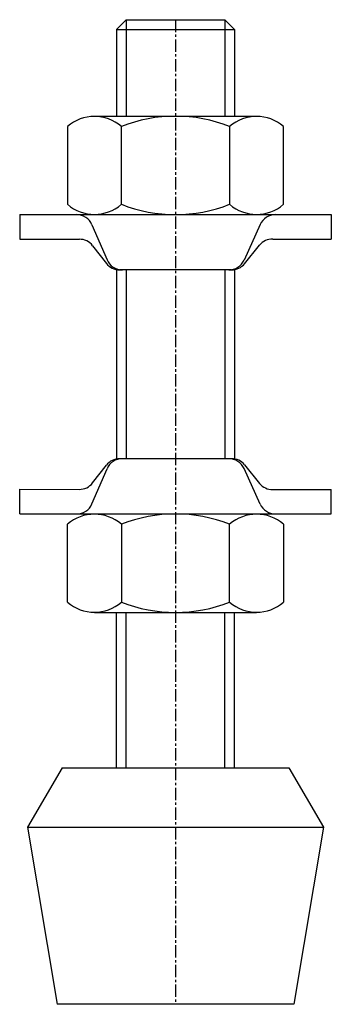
# Model space of a CAD drawing. Extents: x 114.2 to 145.8, y 62.3 to 162.3.
import ezdxf

# ---------------------------------------------------------------- set-up
doc = ezdxf.new("R2010")
doc.units = 0
doc.linetypes.add('CENTER', pattern=[2, 1.25, -0.25, 0.25, -0.25])
doc.layers.get('0').update_dxf_attribs({"linetype": 'CONTINUOUS'})
doc.layers.add('BRAUER-1', color=1, linetype='CENTER')

msp = doc.modelspace()

# ---------------------------------------------------------------- linework, layer by layer
for p, q in [((123.999998, 161.276437), (124.999998, 162.276437)), ((124.999998, 162.276437), (134.999998, 162.276437)), ((124.999998, 162.276437), (124.999998, 152.476437)), ((134.999998, 162.276437), (135.999998, 161.276437)), ((134.999998, 162.276437), (134.999998, 152.476437)), ((123.999998, 161.276437), (135.999998, 161.276437)), ((123.999998, 161.276437), (123.999998, 152.476437)), ((135.999998, 161.276437), (135.999998, 152.476437)), ((121.773998, 152.476437), (138.225998, 152.476437)), ((119.031998, 151.426765), (119.031998, 143.526109)), ((124.515998, 143.526109), (124.515998, 151.426765)), ((135.483998, 151.426765), (135.483998, 143.526108)), ((140.967998, 143.526108), (140.967998, 151.426765)), ((114.199998, 142.476437), (114.203506, 139.97112)), ((114.199998, 142.476437), (145.799998, 142.476437)), ((145.799998, 142.476437), (145.799998, 140)), ((121.524635, 141.448978), (123.057416, 137.890615)), ((138.586504, 141.476933), (136.952007, 137.86266)), ((139.860944, 140), (145.799998, 140)), ((114.203506, 139.97112), (120.24769, 139.979585)), ((121.593399, 139.321445), (122.989557, 137.521298)), ((137.010303, 137.494066), (138.526929, 139.369134)), ((123.999998, 136.89193), (123.999998, 117.660944)), ((135.688543, 136.863156), (124.332885, 136.863156)), ((124.999998, 136.863156), (124.999998, 117.689718)), ((134.999998, 136.863156), (134.999998, 117.689718)), ((135.999998, 136.89193), (135.999998, 117.660944)), ((121.593399, 115.231429), (122.989557, 117.031576)), ((135.688543, 117.689718), (124.332885, 117.689718)), ((137.010303, 117.058808), (138.526929, 115.18374)), ((121.524635, 113.103896), (123.057416, 116.662259)), ((138.586504, 113.075941), (136.952007, 116.690214)), ((114.199998, 112.076437), (114.203506, 114.581754)), ((114.203506, 114.581754), (120.24769, 114.573289)), ((139.860944, 114.552874), (145.799998, 114.552874)), ((145.799998, 112.076437), (145.799998, 114.552874)), ((114.199998, 112.076437), (145.799998, 112.076437)), ((119.031998, 103.126109), (119.031998, 111.026765)), ((124.515998, 111.026765), (124.515998, 103.126109)), ((135.483998, 103.126109), (135.483998, 111.026766)), ((140.967998, 111.026766), (140.967998, 103.126109)), ((121.773998, 102.076437), (138.225998, 102.076437)), ((123.999998, 86.276437), (123.999998, 102.076437)), ((124.999998, 86.276437), (124.999998, 102.076437)), ((134.999998, 86.276437), (134.999998, 102.076437)), ((135.999998, 86.276437), (135.999998, 102.076437)), ((118.499998, 86.276437), (114.999998, 80.276437)), ((118.499998, 86.276437), (141.499998, 86.276437)), ((141.499998, 86.276437), (144.999998, 80.276437)), ((114.999998, 80.276437), (117.999998, 62.276437)), ((114.999998, 80.276437), (144.999998, 80.276437)), ((144.999998, 80.276437), (141.999998, 62.276437)), ((141.999998, 62.276437), (117.999998, 62.276437))]:
    msp.add_line(p, q)
for centre, radius, start, end in [((121.773998, 148.27775), 4.175507, 48.952337, 131.047669), ((129.999998, 137.606085), 14.868942, 68.356986, 111.643014), ((138.225998, 148.27775), 4.175507, 48.952337, 131.047669), ((121.773998, 146.675124), 4.175507, 228.952335, 311.047669), ((129.999998, 157.346788), 14.868942, 248.356984, 291.643014), ((138.225998, 146.675124), 4.175508, 228.952335, 311.04766), ((119.963325, 140.776437), 1.7, 23.30417, 90), ((140.135473, 140.776437), 1.7, 90, 155.665911), ((139.848688, 138.300045), 1.7, 89.586942, 141.032749), ((120.250071, 138.279586), 1.7, 37.796428, 90.080248), ((124.332885, 138.563156), 1.7, 217.796431, 270), ((124.618725, 138.563156), 1.7, 203.304182, 270), ((135.403038, 138.563156), 1.7, 270, 335.665911), ((135.688543, 138.563156), 1.7, 270, 321.032744), ((124.332885, 115.989718), 1.7, 90, 142.203569), ((124.618725, 115.989718), 1.7, 90, 156.695818), ((135.403038, 115.989718), 1.7, 24.334089, 90), ((135.688543, 115.989718), 1.7, 38.967256, 90), ((120.250071, 116.273288), 1.7, 269.919752, 322.203572), ((139.848688, 116.252829), 1.7, 218.967251, 270.413058), ((119.963325, 113.776437), 1.7, 270, 336.69583), ((140.135473, 113.776437), 1.7, 204.334089, 270), ((121.773998, 107.87775), 4.175507, 48.952331, 131.047665), ((129.999998, 97.206086), 14.868942, 68.356986, 111.643016), ((138.225998, 107.87775), 4.175508, 48.95234, 131.047665), ((121.773998, 106.275125), 4.175508, 228.95234, 311.047663), ((129.999998, 116.946789), 14.868942, 248.356986, 291.643014), ((138.225998, 106.275125), 4.175508, 228.95234, 311.047663)]:
    msp.add_arc(centre, radius, start, end)
at = {"layer": 'BRAUER-1'}
msp.add_line((130.000001, 162.276437), (129.999998, 62.276437), dxfattribs=at)

doc.saveas('drawing.dxf')
